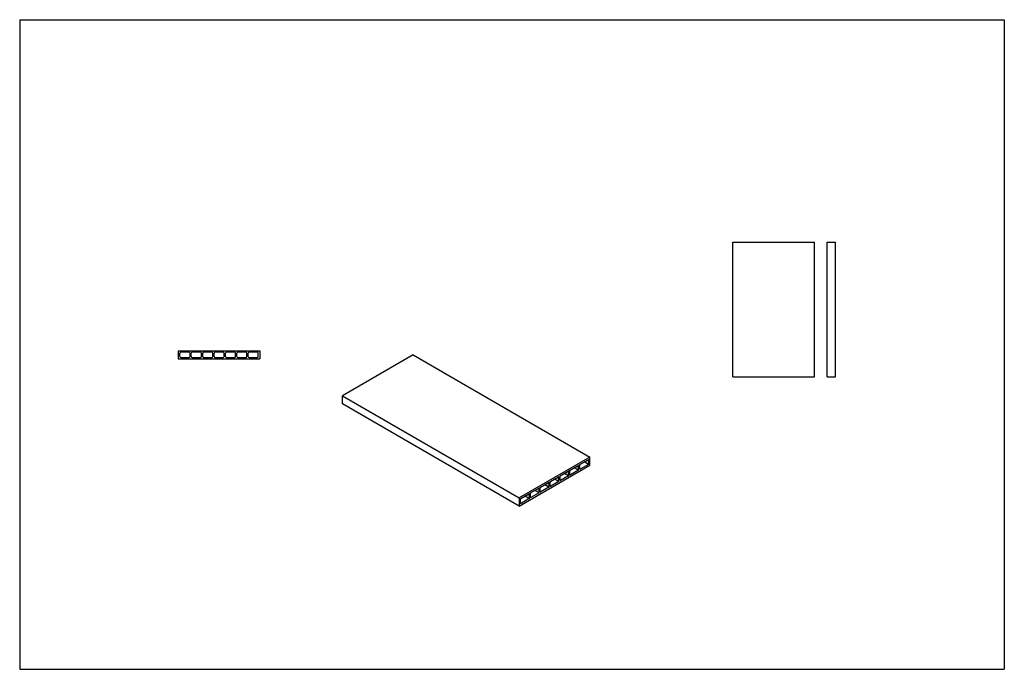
# Model space of a CAD drawing. Header units: millimetres. Extents: x 22251 to 24662, y -6885 to -5296.
import ezdxf

# ---------------------------------------------------------------- set-up
doc = ezdxf.new("R2010")
doc.units = ezdxf.units.MM
doc.layers.add('Wall', color=4, linetype='Continuous', lineweight=30)

msp = doc.modelspace()

# ---------------------------------------------------------------- hatches: boundary and pattern name
at = {"layer": 'Wall'}
h = msp.add_hatch(color=2, dxfattribs=at)
h.dxf.hatch_style = 1
h.paths.add_polyline_path([(23499.1, -6457.2, 0.57735), (23497.8, -6456.5), (23488.3, -6462), (23498.7, -6468, 0.267949), (23499.1, -6467.3)])
h.paths.add_polyline_path([(23523.2, -6443.3, 0.57735), (23521.9, -6442.6), (23512.4, -6448.1), (23522.8, -6454.1, 0.267949), (23523.2, -6453.3)])
h.paths.add_polyline_path([(23547.3, -6429.4, 0.57735), (23546.1, -6428.6), (23536.5, -6434.1), (23546.9, -6440.1, 0.267949), (23547.3, -6439.4)])
h.paths.add_polyline_path([(23571.5, -6415.4, 0.57735), (23570.2, -6414.7), (23560.6, -6420.2), (23571, -6426.2, 0.267949), (23571.5, -6425.5)])
h.paths.add_polyline_path([(23584.8, -6406.3), (23595.2, -6412.3, 0.267949), (23595.6, -6411.5), (23595.6, -6401.5, 0.57735), (23594.3, -6400.8)])
h.paths.add_polyline_path([(23619.7, -6387.6, 0.57735), (23618.4, -6386.8), (23608.9, -6392.4), (23619.3, -6398.4, 0.267949), (23619.7, -6397.6)])
h.paths.add_polyline_path([(23644.2, -6373.5, 0.57735), (23642.9, -6372.7), (23633.4, -6378.2), (23643.8, -6384.2, 0.267949), (23644.2, -6383.5)])

# ---------------------------------------------------------------- linework, layer by layer
at = {"layer": 'Wall', "color": 5}
for p, q in [((22250.9, -5296.1), (22250.9, -6885.5)), ((22250.9, -5296.1), (24662.1, -5296.1)), ((24662.1, -5296.1), (24662.1, -6885.5)), ((22250.9, -6885.5), (24662.1, -6885.5))]:
    msp.add_line(p, q, dxfattribs=at)
at = {"layer": 'Wall'}
for p, q in [((23997.3, -6170.3), (23997.3, -5840.3)), ((23997.3, -5840.3), (24197.3, -5840.3)), ((24197.3, -6170.3), (24197.3, -5840.3)), ((24228.6, -6170.3), (24228.6, -5840.3)), ((24228.6, -5840.3), (24248.6, -5840.3)), ((24248.6, -6170.3), (24248.6, -5840.3)), ((22639.3, -6106.1), (22839.3, -6106.1)), ((22639.3, -6106.1), (22639.3, -6126.1)), ((22643.3, -6120.3), (22643.3, -6111.9)), ((22666.2, -6109.9), (22645.3, -6109.9)), ((22645.3, -6122.3), (22666.2, -6122.3)), ((22668.2, -6120.3), (22668.2, -6111.9)), ((22671.2, -6120.3), (22671.2, -6111.9)), ((22694.1, -6109.9), (22673.2, -6109.9)), ((22673.2, -6122.3), (22694.1, -6122.3)), ((22696.1, -6120.3), (22696.1, -6111.9)), ((22699.1, -6120.3), (22699.1, -6111.9)), ((22721.9, -6109.9), (22701.1, -6109.9)), ((22701.1, -6122.3), (22721.9, -6122.3)), ((22723.9, -6120.3), (22723.9, -6111.9)), ((22726.9, -6120.3), (22726.9, -6111.9)), ((22749.8, -6109.9), (22728.9, -6109.9)), ((22728.9, -6122.3), (22749.8, -6122.3)), ((22751.8, -6120.3), (22751.8, -6111.9)), ((22754.8, -6120.3), (22754.8, -6111.9)), ((22777.6, -6109.9), (22756.8, -6109.9)), ((22756.8, -6122.3), (22777.6, -6122.3)), ((22779.6, -6120.3), (22779.6, -6111.9)), ((22782.6, -6120.3), (22782.6, -6111.9)), ((22805.5, -6109.9), (22784.6, -6109.9)), ((22784.6, -6122.3), (22805.5, -6122.3)), ((22807.5, -6120.3), (22807.5, -6111.9)), ((22810.5, -6120.3), (22810.5, -6111.9)), ((22833.3, -6109.9), (22812.5, -6109.9)), ((22812.5, -6122.3), (22833.3, -6122.3)), ((22835.3, -6120.3), (22835.3, -6111.9)), ((22839.3, -6106.1), (22839.3, -6126.1)), ((23214.5, -6116.1), (23041.2, -6216.1)), ((23214.5, -6116.1), (23647.5, -6366.1)), ((22639.3, -6126.1), (22839.3, -6126.1)), ((23997.3, -6170.3), (24197.3, -6170.3)), ((24228.6, -6170.3), (24248.6, -6170.3)), ((23041.2, -6236.1), (23041.2, -6216.1)), ((23041.2, -6216.1), (23474.3, -6466.1)), ((23474.3, -6486.1), (23041.2, -6236.1)), ((23647.5, -6366.1), (23474.3, -6466.1)), ((23474.3, -6486.1), (23647.5, -6386.1)), ((23598.6, -6398.3), (23618.4, -6386.8)), ((23619.7, -6397.6), (23619.7, -6387.6)), ((23622.3, -6395.1), (23622.3, -6385.1)), ((23622.7, -6384.4), (23642.9, -6372.7)), ((23643.8, -6384.2), (23623.6, -6395.9)), ((23643.8, -6384.2), (23633.4, -6378.2)), ((23644.2, -6373.5), (23644.2, -6383.5)), ((23647.5, -6386.1), (23647.5, -6366.1)), ((23574.1, -6423), (23574.1, -6413)), ((23574.5, -6412.2), (23594.3, -6400.8)), ((23595.2, -6412.3), (23575.3, -6423.7)), ((23595.2, -6412.3), (23584.8, -6406.3)), ((23595.6, -6411.5), (23595.6, -6401.5)), ((23598.2, -6409.1), (23598.2, -6399)), ((23619.3, -6398.4), (23599.5, -6409.8)), ((23619.3, -6398.4), (23608.9, -6392.4)), ((23526.2, -6440.1), (23546.1, -6428.6)), ((23546.9, -6440.1), (23536.5, -6434.1)), ((23547.3, -6439.4), (23547.3, -6429.4)), ((23549.9, -6436.9), (23549.9, -6426.9)), ((23550.4, -6426.2), (23570.2, -6414.7)), ((23571, -6426.2), (23551.2, -6437.7)), ((23571, -6426.2), (23560.6, -6420.2)), ((23571.5, -6425.5), (23571.5, -6415.4)), ((23478, -6467.9), (23497.8, -6456.5)), ((23499.1, -6467.3), (23499.1, -6457.2)), ((23501.7, -6464.8), (23501.7, -6454.7)), ((23502.1, -6454), (23521.9, -6442.6)), ((23522.8, -6454.1), (23503, -6465.5)), ((23522.8, -6454.1), (23512.4, -6448.1)), ((23523.2, -6453.3), (23523.2, -6443.3)), ((23525.8, -6450.9), (23525.8, -6440.8)), ((23546.9, -6440.1), (23527.1, -6451.6)), ((23474.3, -6466.1), (23474.3, -6486.1)), ((23477.6, -6478.7), (23477.6, -6468.7)), ((23498.7, -6468), (23478.8, -6479.5)), ((23498.7, -6468), (23488.3, -6462))]:
    msp.add_line(p, q, dxfattribs=at)
for centre, radius, start, end in [((22645.3, -6111.9), 2, 90, 180), ((22645.3, -6120.3), 2, 180, 270), ((22666.2, -6111.9), 2, 0, 90), ((22666.2, -6120.3), 2, 270, 0), ((22673.2, -6111.9), 2, 90, 180), ((22673.2, -6120.3), 2, 180, 270), ((22694.1, -6111.9), 2, 0, 90), ((22694.1, -6120.3), 2, 270, 0), ((22701.1, -6111.9), 2, 90, 180), ((22701.1, -6120.3), 2, 180, 270), ((22721.9, -6111.9), 2, 0, 90), ((22721.9, -6120.3), 2, 270, 0), ((22728.9, -6111.9), 2, 90, 180), ((22728.9, -6120.3), 2, 180, 270), ((22749.8, -6111.9), 2, 0, 90), ((22749.8, -6120.3), 2, 270, 0), ((22756.8, -6111.9), 2, 90, 180), ((22756.8, -6120.3), 2, 180, 270), ((22777.6, -6111.9), 2, 0, 90), ((22777.6, -6120.3), 2, 270, 0), ((22784.6, -6111.9), 2, 90, 180), ((22784.6, -6120.3), 2, 180, 270), ((22805.5, -6111.9), 2, 0, 90), ((22805.5, -6120.3), 2, 270, 0), ((22812.5, -6111.9), 2, 90, 180), ((22812.5, -6120.3), 2, 180, 270), ((22833.3, -6111.9), 2, 0, 90), ((22833.3, -6120.3), 2, 270, 0), ((23618.9, -6387.6), 0.85, 0, 120), ((23623.2, -6385.1), 0.85, 120, 180), ((23643.3, -6373.5), 0.85, 0, 120), ((23643.3, -6383.5), 0.85, 300, 0), ((23574.9, -6413), 0.85, 120, 180), ((23594.7, -6401.5), 0.85, 0, 120), ((23594.7, -6411.5), 0.85, 300, 0), ((23599, -6399), 0.85, 120, 180), ((23599, -6409.1), 0.85, 180, 300), ((23618.9, -6397.6), 0.85, 300, 0), ((23623.2, -6395.1), 0.85, 180, 300), ((23546.5, -6429.4), 0.85, 0, 120), ((23550.8, -6426.9), 0.85, 120, 180), ((23550.8, -6436.9), 0.85, 180, 300), ((23570.6, -6415.4), 0.85, 0, 120), ((23570.6, -6425.5), 0.85, 300, 0), ((23574.9, -6423), 0.85, 180, 300), ((23498.2, -6457.2), 0.85, 0, 120), ((23502.5, -6454.7), 0.85, 120, 180), ((23522.4, -6443.3), 0.85, 0, 120), ((23522.4, -6453.3), 0.85, 300, 0), ((23526.7, -6440.8), 0.85, 120, 180), ((23526.7, -6450.9), 0.85, 180, 300), ((23546.5, -6439.4), 0.85, 300, 0), ((23478.4, -6468.7), 0.85, 120, 180), ((23478.4, -6478.7), 0.85, 180, 300), ((23498.2, -6467.3), 0.85, 300, 0), ((23502.5, -6464.8), 0.85, 180, 300)]:
    msp.add_arc(centre, radius, start, end, dxfattribs=at)

doc.saveas('drawing.dxf')
